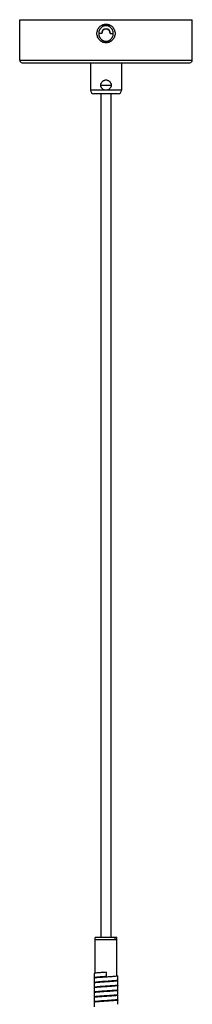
# Paper-space layout '_Derecha' of a CAD drawing. Header units: millimetres. Extents: x -280 to 80, y -1000 to 9.
# Tile 5 of 5: x -150 to -50, y -562 to 9. Entities that reach past the tile are written whole.
import ezdxf

# ---------------------------------------------------------------- set-up
doc = ezdxf.new("R2010")
doc.units = ezdxf.units.MM

psp = doc.layouts.new('_Derecha')

# ---------------------------------------------------------------- linework, layer by layer
at = {"color": 7, "linetype": 'Continuous', "lineweight": 25}
for p, q in [((-150, -14.14), (-150, 9.36)), ((-150, 9.36), (-50, 9.36)), ((-100, 6.76), (-100, 5.88)), ((-50, -14.14), (-50, 9.36)), ((-102.5, 1.36), (-104.23, 1.36)), ((-97.5, 1.36), (-95.77, 1.36)), ((-100, -3.17), (-100, -4.04)), ((-150, -14.14), (-50, -14.14)), ((-148.5, -15.64), (-51.5, -15.64)), ((-109, -15.64), (-109, -31.64)), ((-91, -15.64), (-91, -31.64)), ((-91, -31.64), (-109, -31.64)), ((-93, -33.64), (-107, -33.64)), ((-103, -28.64), (-97, -28.64)), ((-103, -33.64), (-103, -523.64)), ((-97, -523.64), (-97, -33.64)), ((-106.25, -544.59), (-106.25, -523.64)), ((-93.75, -523.64), (-106.25, -523.64)), ((-93.75, -525.14), (-106.25, -525.14)), ((-94.76, -525.14), (-94.76, -523.64)), ((-93.75, -546.17), (-93.75, -523.64)), ((-106.85, -544.59), (-106.85, -547.09)), ((-106.85, -547.39), (-106.85, -549.89)), ((-100, -543.89), (-100, -546.39)), ((-93.15, -548.49), (-93.15, -545.99)), ((-93.15, -551.29), (-93.15, -548.79)), ((-106.85, -550.19), (-106.85, -552.69)), ((-106.85, -552.99), (-106.85, -555.49)), ((-100.17, -549.2), (-102.1, -549.34)), ((-93.75, -551.59), (-93.75, -551.47)), ((-93.15, -554.09), (-93.15, -551.59)), ((-93.15, -556.89), (-93.15, -554.39)), ((-106.85, -555.79), (-106.85, -558.29)), ((-106.85, -558.59), (-106.85, -561.09)), ((-100.01, -557.89), (-100.01, -557.89)), ((-93.15, -559.69), (-93.15, -557.19)), ((-93.15, -562.49), (-93.15, -559.99)), ((-106.85, -561.39), (-106.85, -563.89)), ((-100.03, -560.69), (-100.04, -560.69))]:
    psp.add_line(p, q, dxfattribs=at)
at = {"color": 8, "linetype": 'Continuous', "lineweight": 25}
psp.add_line((-102.99, -33.64), (-102.99, -523.64), dxfattribs=at)
at = {"color": 7, "linetype": 'Continuous', "lineweight": 25}
for centre, radius, start, end in [((-100, 1.36), 2.65, 0, 180), ((-100, 1.36), 2.5, 0, 180), ((-148.5, -14.14), 1.5, 180, 270), ((-51.5, -14.14), 1.5, 270, 0), ((-107, -31.64), 2, 180, 270), ((-93, -31.64), 2, 270, 360)]:
    psp.add_arc(centre, radius, start, end, dxfattribs=at)
for points, knots in [([(-100, -4.04), (-100.07, -4.04), (-100.21, -4.04), (-100.42, -4.03), (-100.63, -4), (-100.84, -3.97), (-101.15, -3.92), (-101.55, -3.81), (-102.04, -3.63), (-102.51, -3.39), (-103.1, -3.02), (-103.76, -2.45), (-104.4, -1.63), (-104.88, -0.7), (-105.18, 0.31), (-105.28, 1.35), (-105.18, 2.4), (-104.88, 3.41), (-104.41, 4.34), (-103.76, 5.17), (-103.1, 5.74), (-102.51, 6.11), (-102.04, 6.34), (-101.55, 6.53), (-101.1, 6.64), (-100.7, 6.71), (-100.35, 6.75), (-100.12, 6.76), (-100, 6.76)], [0, 0, 0, 0, 0.012609, 0.02519, 0.037765, 0.050355, 0.062982, 0.09409, 0.125273, 0.156547, 0.187919, 0.250049, 0.312588, 0.374779, 0.437255, 0.499589, 0.562314, 0.624815, 0.687295, 0.749639, 0.812251, 0.843516, 0.874689, 0.906009, 0.937259, 0.958201, 0.979081, 1, 1, 1, 1]), ([(-100, 5.88), (-100.07, 5.88), (-100.2, 5.88), (-100.41, 5.86), (-100.62, 5.84), (-100.83, 5.8), (-101.04, 5.75), (-101.25, 5.68), (-101.46, 5.61), (-101.72, 5.49), (-102.04, 5.33), (-102.37, 5.11), (-102.71, 4.84), (-103.03, 4.53), (-103.33, 4.16), (-103.57, 3.8), (-103.76, 3.44), (-103.94, 3.04), (-104.07, 2.62), (-104.16, 2.2), (-104.22, 1.78), (-104.23, 1.5), (-104.23, 1.36)], [0, 0, 0, 0, 0.029474, 0.05948, 0.090011, 0.121058, 0.152613, 0.184667, 0.21721, 0.250231, 0.30887, 0.374865, 0.420828, 0.500031, 0.569684, 0.624692, 0.689758, 0.749623, 0.814532, 0.877832, 0.939622, 1, 1, 1, 1]), ([(-100, 6.76), (-99.93, 6.76), (-99.79, 6.76), (-99.58, 6.74), (-99.37, 6.72), (-99.16, 6.69), (-98.85, 6.63), (-98.45, 6.53), (-97.96, 6.34), (-97.49, 6.11), (-96.9, 5.74), (-96.24, 5.17), (-95.6, 4.35), (-95.12, 3.41), (-94.82, 2.41), (-94.72, 1.36), (-94.82, 0.32), (-95.12, -0.69), (-95.59, -1.63), (-96.24, -2.45), (-96.9, -3.02), (-97.49, -3.39), (-97.96, -3.63), (-98.45, -3.81), (-98.9, -3.93), (-99.3, -4), (-99.65, -4.04), (-99.88, -4.04), (-100, -4.04)], [0, 0, 0, 0, 0.012609, 0.02519, 0.037765, 0.050355, 0.062982, 0.09409, 0.125273, 0.156547, 0.187919, 0.250049, 0.312588, 0.374779, 0.437255, 0.499589, 0.562314, 0.624815, 0.687295, 0.749639, 0.812251, 0.843516, 0.874689, 0.906009, 0.937259, 0.958201, 0.979081, 1, 1, 1, 1]), ([(-95.77, 1.36), (-95.77, 1.43), (-95.77, 1.57), (-95.79, 1.77), (-95.81, 1.98), (-95.84, 2.19), (-95.88, 2.41), (-95.94, 2.62), (-96, 2.83), (-96.09, 3.1), (-96.23, 3.43), (-96.43, 3.8), (-96.67, 4.16), (-96.96, 4.52), (-97.28, 4.84), (-97.63, 5.11), (-97.95, 5.32), (-98.31, 5.51), (-98.66, 5.65), (-99, 5.76), (-99.34, 5.83), (-99.67, 5.87), (-99.89, 5.88), (-100, 5.88)], [0, 0, 0, 0, 0.029981, 0.060302, 0.090976, 0.122013, 0.153427, 0.185229, 0.217432, 0.25005, 0.309757, 0.374633, 0.429891, 0.499855, 0.578695, 0.624238, 0.690603, 0.749515, 0.802177, 0.853595, 0.903729, 0.952542, 1, 1, 1, 1]), ([(-104.23, 1.36), (-104.23, 1.29), (-104.23, 1.15), (-104.21, 0.94), (-104.19, 0.73), (-104.16, 0.52), (-104.12, 0.31), (-104.06, 0.1), (-104, -0.12), (-103.91, -0.39), (-103.77, -0.72), (-103.57, -1.08), (-103.33, -1.44), (-103.04, -1.81), (-102.72, -2.12), (-102.37, -2.39), (-102.05, -2.61), (-101.69, -2.8), (-101.34, -2.94), (-101, -3.04), (-100.66, -3.11), (-100.33, -3.16), (-100.11, -3.16), (-100, -3.17)], [0, 0, 0, 0, 0.029981, 0.060302, 0.090976, 0.122013, 0.153427, 0.185229, 0.217432, 0.25005, 0.309757, 0.374633, 0.429891, 0.499855, 0.578695, 0.624238, 0.690603, 0.749515, 0.802177, 0.853595, 0.903729, 0.952542, 1, 1, 1, 1]), ([(-100, -3.17), (-99.93, -3.17), (-99.8, -3.16), (-99.59, -3.15), (-99.38, -3.12), (-99.17, -3.08), (-98.96, -3.03), (-98.75, -2.97), (-98.54, -2.89), (-98.28, -2.78), (-97.96, -2.61), (-97.63, -2.4), (-97.29, -2.12), (-96.97, -1.81), (-96.67, -1.45), (-96.43, -1.08), (-96.24, -0.72), (-96.06, -0.32), (-95.93, 0.09), (-95.84, 0.52), (-95.78, 0.94), (-95.77, 1.22), (-95.77, 1.36)], [0, 0, 0, 0, 0.0294741, 0.0594802, 0.0900108, 0.121058, 0.1526131, 0.1846669, 0.2172097, 0.250231, 0.3088697, 0.3748651, 0.4208281, 0.500031, 0.5696835, 0.6246915, 0.6897585, 0.7496225, 0.8145324, 0.8778321, 0.9396223, 1, 1, 1, 1]), ([(-103, -28.64), (-103, -28.59), (-103, -28.49), (-102.99, -28.35), (-102.97, -28.2), (-102.93, -28), (-102.87, -27.76), (-102.74, -27.39), (-102.51, -26.96), (-102.13, -26.51), (-101.68, -26.13), (-101.16, -25.85), (-100.59, -25.68), (-100, -25.62), (-99.41, -25.68), (-98.84, -25.85), (-98.32, -26.13), (-97.86, -26.51), (-97.49, -26.96), (-97.26, -27.4), (-97.13, -27.76), (-97.05, -28.05), (-97.01, -28.34), (-97, -28.54), (-97, -28.64)], [0, 0, 0, 0, 0.015687, 0.031342, 0.047009, 0.062732, 0.093874, 0.125199, 0.187721, 0.25034, 0.312618, 0.375236, 0.43747, 0.500006, 0.562508, 0.624877, 0.687534, 0.749912, 0.812427, 0.874951, 0.906217, 0.937311, 0.968677, 1, 1, 1, 1]), ([(-100, -31.64), (-100.06, -31.64), (-100.17, -31.64), (-100.34, -31.62), (-100.51, -31.6), (-100.67, -31.57), (-100.83, -31.53), (-101, -31.47), (-101.28, -31.36), (-101.68, -31.15), (-102.06, -30.84), (-102.32, -30.55), (-102.5, -30.31), (-102.65, -30.06), (-102.77, -29.79), (-102.88, -29.52), (-102.95, -29.23), (-102.99, -28.94), (-103, -28.74), (-103, -28.64)], [0, 0, 0, 0, 0.035908, 0.071581, 0.107133, 0.142679, 0.178332, 0.214205, 0.250411, 0.375126, 0.500258, 0.562675, 0.625267, 0.688075, 0.750142, 0.813311, 0.875563, 0.937567, 1, 1, 1, 1]), ([(-97, -28.64), (-97, -28.69), (-97, -28.79), (-97.01, -28.94), (-97.03, -29.08), (-97.07, -29.28), (-97.13, -29.52), (-97.26, -29.89), (-97.49, -30.32), (-97.87, -30.78), (-98.32, -31.15), (-98.75, -31.38), (-99.12, -31.52), (-99.41, -31.59), (-99.7, -31.63), (-99.9, -31.64), (-100, -31.64)], [0, 0, 0, 0, 0.031191, 0.062321, 0.093474, 0.124736, 0.187244, 0.250122, 0.375203, 0.499961, 0.625232, 0.749679, 0.812453, 0.875034, 0.937558, 1, 1, 1, 1]), ([(-100, -546.39), (-100.79, -546.44), (-102.39, -546.54), (-104.49, -546.71), (-106.05, -546.86), (-106.86, -547.01), (-106.97, -547.15), (-106.52, -547.22), (-106.38, -547.24)], [0, 0, 0, 0, 0.181301, 0.368313, 0.549658, 0.730915, 0.917927, 1, 1, 1, 1]), ([(-93.26, -548.49), (-93.24, -548.52), (-93.17, -548.6), (-93.95, -548.72), (-95.46, -548.87), (-97.56, -549.04), (-99.94, -549.19), (-102.33, -549.34), (-104.44, -549.51), (-106.02, -549.66), (-106.85, -549.8), (-106.97, -549.94), (-106.52, -550.02), (-106.38, -550.04)], [0, 0, 0, 0, 0.049375, 0.148831, 0.248047, 0.35051, 0.44999, 0.549182, 0.651644, 0.751149, 0.850318, 0.952779, 1, 1, 1, 1]), ([(-100, -543.89), (-100.79, -543.94), (-102.39, -544.04), (-104.5, -544.21), (-106.02, -544.36), (-106.82, -544.48), (-106.76, -544.56), (-106.74, -544.59)], [0, 0, 0, 0, 0.219574, 0.446064, 0.665692, 0.885213, 1, 1, 1, 1]), ([(-93.75, -545.82), (-93.56, -545.85), (-93.05, -545.93), (-93.13, -546.07), (-93.92, -546.22), (-95.47, -546.37), (-97.56, -546.54), (-99.94, -546.69), (-102.33, -546.84), (-104.45, -547.01), (-105.99, -547.16), (-106.81, -547.28), (-106.76, -547.36), (-106.74, -547.39)], [0, 0, 0, 0, 0.057607, 0.158407, 0.25625, 0.353856, 0.454656, 0.552522, 0.650105, 0.750905, 0.848795, 0.946355, 1, 1, 1, 1]), ([(-93.62, -548.64), (-93.49, -548.66), (-93.04, -548.73), (-93.13, -548.87), (-93.89, -549.02), (-95.42, -549.17), (-97.5, -549.34), (-99.88, -549.49), (-102.27, -549.63), (-104.41, -549.8), (-105.96, -549.95), (-106.8, -550.08), (-106.76, -550.16), (-106.74, -550.19)], [0, 0, 0, 0, 0.040414, 0.142825, 0.242378, 0.34141, 0.44382, 0.543396, 0.642406, 0.744815, 0.844414, 0.943402, 1, 1, 1, 1]), ([(-100, -546.39), (-100.39, -546.42), (-100.79, -546.44), (-101.59, -546.5), (-101.99, -546.53), (-102.76, -546.59), (-103.13, -546.63), (-103.83, -546.69), (-104.15, -546.72), (-104.73, -546.78), (-104.99, -546.81), (-105.32, -546.85), (-105.42, -546.86), (-105.6, -546.88), (-105.69, -546.9), (-105.92, -546.94), (-106.04, -546.97), (-106.21, -547.03), (-106.25, -547.06), (-106.25, -547.09)], [0, 0, 0, 0, 0.125, 0.125, 0.25, 0.25, 0.375, 0.375, 0.5, 0.5, 0.625, 0.625, 0.6875, 0.6875, 0.75, 0.75, 0.875, 0.875, 1, 1, 1, 1]), ([(-93.75, -548.79), (-93.75, -548.79), (-93.68, -548.83), (-93.93, -548.92), (-94.6, -549.04), (-96.05, -549.19), (-97.92, -549.35), (-99.41, -549.45), (-100.15, -549.5), (-100.2, -549.51)], [0, 0, 0, 0, 0.000006, 0.14083, 0.351641, 0.562441, 0.773262, 0.984257, 1, 1, 1, 1]), ([(-93.26, -551.29), (-93.23, -551.32), (-93.16, -551.4), (-93.92, -551.52), (-95.41, -551.67), (-97.5, -551.84), (-99.88, -551.99), (-102.28, -552.13), (-104.4, -552.3), (-105.99, -552.45), (-106.84, -552.6), (-106.98, -552.74), (-106.53, -552.82), (-106.38, -552.84)], [0, 0, 0, 0, 0.047062, 0.146668, 0.245754, 0.348218, 0.447848, 0.546911, 0.649374, 0.749027, 0.848068, 0.95053, 1, 1, 1, 1]), ([(-93.26, -554.09), (-93.23, -554.12), (-93.15, -554.19), (-93.9, -554.32), (-95.37, -554.46), (-97.45, -554.63), (-99.82, -554.78), (-102.22, -554.93), (-104.35, -555.1), (-105.96, -555.25), (-106.82, -555.39), (-106.98, -555.54), (-106.53, -555.61), (-106.38, -555.64)], [0, 0, 0, 0, 0.0448197, 0.1445654, 0.2435211, 0.3459772, 0.4457458, 0.5446804, 0.6471347, 0.7469261, 0.8458399, 0.9482921, 1, 1, 1, 1]), ([(-93.62, -551.44), (-93.5, -551.46), (-93.05, -551.53), (-93.12, -551.67), (-93.86, -551.82), (-95.38, -551.96), (-97.45, -552.13), (-99.82, -552.28), (-102.22, -552.43), (-104.36, -552.6), (-105.93, -552.75), (-106.79, -552.87), (-106.76, -552.96), (-106.74, -552.99)], [0, 0, 0, 0, 0.038123, 0.140499, 0.240164, 0.33904, 0.441414, 0.541102, 0.639957, 0.742329, 0.84204, 0.940874, 1, 1, 1, 1]), ([(-93.62, -554.24), (-93.5, -554.26), (-93.05, -554.33), (-93.11, -554.46), (-93.83, -554.61), (-95.34, -554.76), (-97.39, -554.93), (-99.77, -555.08), (-102.16, -555.22), (-104.31, -555.39), (-105.9, -555.55), (-106.78, -555.67), (-106.76, -555.76), (-106.75, -555.79)], [0, 0, 0, 0, 0.035819, 0.138134, 0.237889, 0.336596, 0.438909, 0.538686, 0.637372, 0.739683, 0.839482, 0.938149, 1, 1, 1, 1]), ([(-100.11, -552), (-100.79, -552.05), (-102.17, -552.14), (-104.01, -552.3), (-105.42, -552.45), (-106.15, -552.57), (-106.22, -552.66), (-106.25, -552.69)], [0, 0, 0, 0, 0.209111, 0.426709, 0.644527, 0.862162, 1, 1, 1, 1]), ([(-93.75, -551.59), (-93.78, -551.63), (-93.86, -551.72), (-94.62, -551.84), (-96.05, -551.99), (-97.92, -552.15), (-99.39, -552.25), (-100.11, -552.3), (-100.15, -552.3)], [0, 0, 0, 0, 0.141545, 0.353434, 0.565313, 0.777212, 0.989287, 1, 1, 1, 1]), ([(-93.75, -554.39), (-93.78, -554.43), (-93.86, -554.52), (-94.62, -554.64), (-96.05, -554.79), (-97.92, -554.95), (-99.32, -555.05), (-100.01, -555.09)], [0, 0, 0, 0, 0.143593, 0.358548, 0.573493, 0.788459, 1, 1, 1, 1]), ([(-93.92, -551.5), (-93.88, -551.51), (-93.74, -551.54), (-93.75, -551.57), (-93.75, -551.59)], [0, 0, 0, 0, 0.278441, 1, 1, 1, 1]), ([(-93.25, -556.89), (-93.23, -556.91), (-93.14, -556.99), (-93.87, -557.11), (-95.32, -557.26), (-97.39, -557.43), (-99.76, -557.58), (-102.17, -557.72), (-104.31, -557.89), (-105.93, -558.05), (-106.81, -558.19), (-106.99, -558.33), (-106.54, -558.41), (-106.39, -558.44)], [0, 0, 0, 0, 0.042106, 0.142038, 0.24092, 0.343415, 0.44337, 0.542232, 0.644725, 0.744701, 0.843544, 0.946034, 1, 1, 1, 1]), ([(-93.25, -559.69), (-93.23, -559.71), (-93.13, -559.79), (-93.84, -559.91), (-95.28, -560.05), (-97.34, -560.22), (-99.71, -560.38), (-102.11, -560.52), (-104.26, -560.69), (-105.9, -560.84), (-106.8, -560.99), (-106.99, -561.13), (-106.55, -561.21), (-106.39, -561.24)], [0, 0, 0, 0, 0.039472, 0.13958, 0.238387, 0.34091, 0.441039, 0.539828, 0.642347, 0.742498, 0.841269, 0.943784, 1, 1, 1, 1]), ([(-93.61, -557.04), (-93.5, -557.06), (-93.06, -557.12), (-93.1, -557.26), (-93.8, -557.41), (-95.29, -557.55), (-97.34, -557.72), (-99.71, -557.88), (-102.11, -558.02), (-104.27, -558.19), (-105.87, -558.34), (-106.77, -558.47), (-106.76, -558.56), (-106.75, -558.59)], [0, 0, 0, 0, 0.033523, 0.1358143, 0.2356936, 0.334276, 0.4365643, 0.5364654, 0.6350292, 0.7373143, 0.8372371, 0.9357823, 1, 1, 1, 1]), ([(-93.61, -559.84), (-93.51, -559.86), (-93.06, -559.92), (-93.1, -560.05), (-93.78, -560.21), (-95.25, -560.35), (-97.28, -560.52), (-99.65, -560.67), (-102.05, -560.82), (-104.22, -560.99), (-105.84, -561.14), (-106.76, -561.27), (-106.76, -561.36), (-106.75, -561.39)], [0, 0, 0, 0, 0.0312285, 0.133514, 0.2335363, 0.3320228, 0.4343047, 0.5343482, 0.6328172, 0.7350953, 0.83516, 0.9336117, 1, 1, 1, 1]), ([(-100.02, -554.79), (-100.02, -554.79), (-100.72, -554.84), (-102.15, -554.94), (-104.01, -555.1), (-105.42, -555.25), (-106.15, -555.37), (-106.22, -555.46), (-106.25, -555.49)], [0, 0, 0, 0, 0.001291, 0.216787, 0.432274, 0.647978, 0.863502, 1, 1, 1, 1]), ([(-100.01, -557.59), (-100.02, -557.59), (-100.71, -557.64), (-102.15, -557.74), (-104.01, -557.9), (-105.42, -558.05), (-106.15, -558.17), (-106.22, -558.26), (-106.25, -558.29)], [0, 0, 0, 0, 0.00211, 0.217426, 0.432733, 0.648258, 0.863602, 1, 1, 1, 1]), ([(-100.02, -560.39), (-100.02, -560.39), (-100.72, -560.44), (-102.15, -560.54), (-104.01, -560.7), (-105.42, -560.85), (-106.15, -560.97), (-106.22, -561.06), (-106.25, -561.09)], [0, 0, 0, 0, 0.000827, 0.216422, 0.432007, 0.647811, 0.863433, 1, 1, 1, 1]), ([(-93.75, -557.19), (-93.78, -557.23), (-93.86, -557.32), (-94.62, -557.44), (-96.05, -557.59), (-97.92, -557.75), (-99.33, -557.85), (-100.03, -557.89)], [0, 0, 0, 0, 0.143317, 0.357858, 0.572389, 0.786941, 1, 1, 1, 1]), ([(-93.75, -559.99), (-93.78, -560.03), (-93.86, -560.12), (-94.62, -560.24), (-96.05, -560.39), (-97.92, -560.55), (-99.33, -560.65), (-100.03, -560.69)], [0, 0, 0, 0, 0.1432415, 0.3576704, 0.5720892, 0.7865281, 1, 1, 1, 1])]:
    psp.add_open_spline(points, degree=3, knots=knots, dxfattribs=at)

doc.saveas('drawing.dxf')
